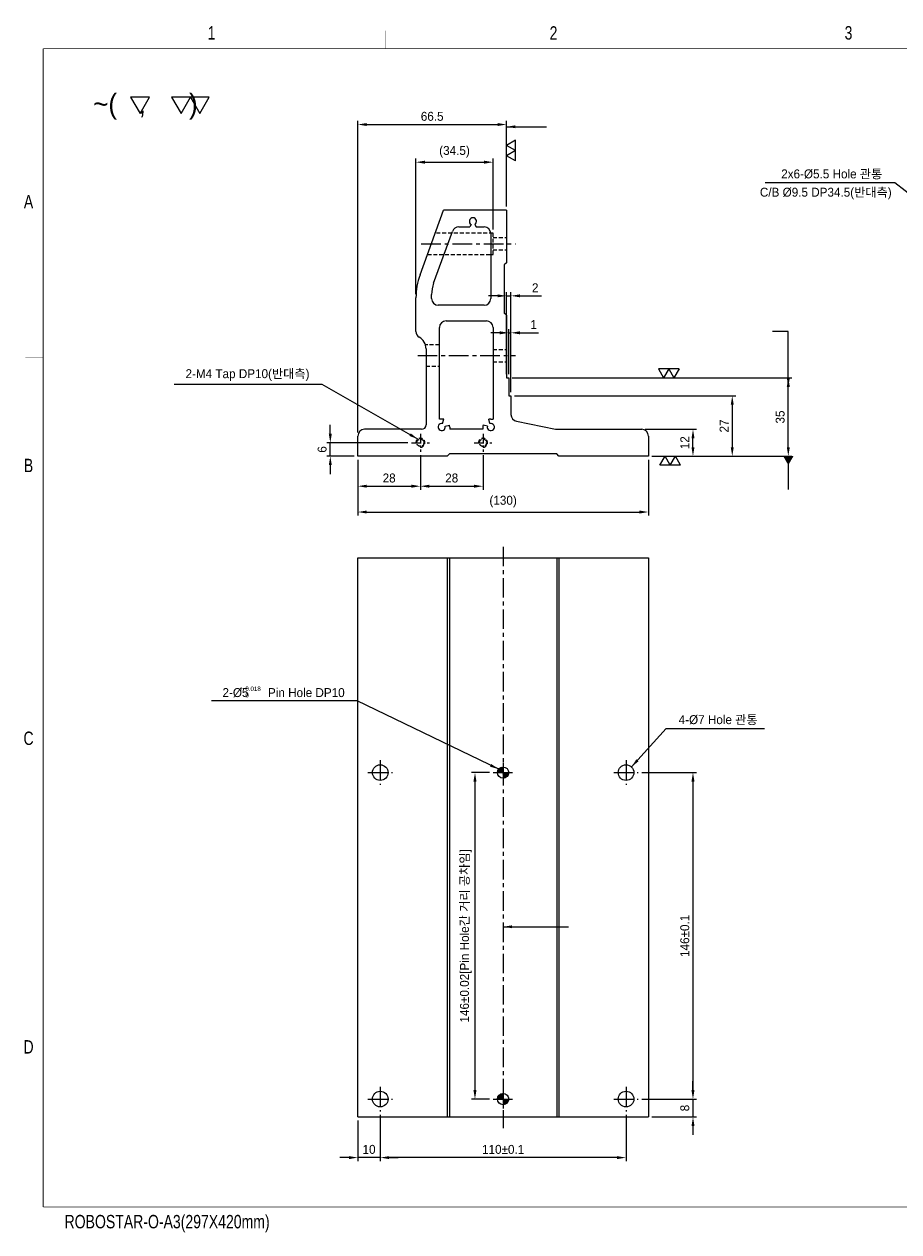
# Model space of a CAD drawing. Extents: x 1459 to 11977, y 582 to 6630.
# Tile 1 of 2: x 1459 to 1850, y 1095 to 1635. Entities that reach past the tile are written whole.
import ezdxf
from ezdxf.enums import TextEntityAlignment as Align

# ---------------------------------------------------------------- set-up
doc = ezdxf.new("R2010")
doc.units = 0
doc.header["$LTSCALE"] = 7
doc.header["$MEASUREMENT"] = 0
doc.linetypes.add('CENTER', pattern=[2, 1.25, -0.25, 0.25, -0.25])
doc.linetypes.add('HIDDEN', pattern=[0.375, 0.25, -0.125])
doc.layers.get('0').update_dxf_attribs({"linetype": 'CONTINUOUS'})
doc.layers.get('DEFPOINTS').update_dxf_attribs({"linetype": 'CONTINUOUS'})
for name, color, linetype in [('3', 4, 'CONTINUOUS'), ('CENTERLINE', 3, 'CENTER'), ('DIM', 4, 'CONTINUOUS'), ('DIMENSION', 4, 'CONTINUOUS'), ('HATCHLINE', 1, 'CONTINUOUS'), ('HIDDENLINE', 5, 'HIDDEN')]:
    doc.layers.add(name, color=color, linetype=linetype)
doc.styles.add('GHS', font='romans.shx', dxfattribs={"bigfont": 'ghs.shx'})
doc.styles.get("Standard").update_dxf_attribs({"font": 'Gulim.ttf'})
doc.dimstyles.new('ISO-25(x1.5)', dxfattribs={"dimscale": 1.6, "dimtxt": 2.5, "dimasz": 2.5, "dimexe": 1, "dimexo": 1, "dimgap": 1, "dimtad": 1, "dimdsep": 46, "dimtxsty": 'GHS', "dimcen": 0, "dimclrd": 256, "dimclre": 256, "dimclrt": 9, "dimadec": 0, "dimazin": 2, "dimtfac": 1, "dimtmove": 0, "dimatfit": 3, "dimfxl": 0, "dimlwd": -1, "dimlwe": -1, "dimarcsym": 0})
pattern_1 = [(45, (9399.4825, 8402.9779), (-0.224506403, 0.224506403), [])]

# ---------------------------------------------------------------- blocks, each defined once
blk = doc.blocks.new('A3-DJ')
at = {"const_width": 0.2}
for points in [[(30, 269), (410, 269)], [(30, 269), (30, 10)], [(30, 10), (410, 10)]]:
    blk.add_lwpolyline(points, dxfattribs=at)
at = {"layer": '3', "const_width": 0.05}
for points in [[(106.5, 273), (106.5, 269)], [(183, 273), (183, 269)], [(26, 200), (30, 200)], [(26, 149), (30, 149)], [(26, 80), (30, 80)]]:
    blk.add_lwpolyline(points, dxfattribs=at)
at = {"layer": '3', "width": 0.8}
for s, p in [('1', (67.68, 272.54)), ('2', (144.18, 272.54)), ('3', (210.18, 272.54)), ('A', (26.72, 234.81)), ('B', (26.72, 175.81)), ('C', (26.72, 114.81)), ('D', (26.72, 45.81)), ('ROBOSTAR-O-A3(297X420mm)', (57.72, 6.36))]:
    blk.add_text(s, height=3, dxfattribs=at).set_placement(p, align=Align.MIDDLE)
blk = doc.blocks.new('*D41')
at = {"layer": 'DEFPOINTS', "color": 0}
for p in [(1636.19, 1443.52), (1608.19, 1441.52), (1636.19, 1428.08)]:
    blk.add_point(p, dxfattribs=at)
at = {"layer": 'DIMENSION'}
for p, q in [((1608.19, 1439.92), (1608.19, 1426.48)), ((1636.19, 1441.92), (1636.19, 1426.48)), ((1612.19, 1428.08), (1632.19, 1428.08))]:
    blk.add_line(p, q, dxfattribs=at)
for points in [[(1612.19, 1428.75), (1612.19, 1427.41), (1608.19, 1428.08)], [(1632.19, 1428.75), (1632.19, 1427.41), (1636.19, 1428.08)]]:
    blk.add_solid(points, dxfattribs=at)
at = {"layer": 'DIMENSION', "color": 9, "insert": (1622.19, 1431.73), "char_height": 4, "attachment_point": 5}
blk.add_mtext('28', dxfattribs=at)
blk = doc.blocks.new('*D42')
at = {"layer": 'DEFPOINTS', "color": 0}
for p in [(1636.19, 1443.52), (1664.19, 1443.52), (1664.19, 1428.08)]:
    blk.add_point(p, dxfattribs=at)
at = {"layer": 'DIMENSION'}
for p, q in [((1636.19, 1441.92), (1636.19, 1426.48)), ((1664.19, 1441.92), (1664.19, 1426.48)), ((1640.19, 1428.08), (1660.19, 1428.08))]:
    blk.add_line(p, q, dxfattribs=at)
for points in [[(1640.19, 1428.75), (1640.19, 1427.41), (1636.19, 1428.08)], [(1660.19, 1428.75), (1660.19, 1427.41), (1664.19, 1428.08)]]:
    blk.add_solid(points, dxfattribs=at)
at = {"layer": 'DIMENSION', "color": 9, "insert": (1650.19, 1431.73), "char_height": 4, "attachment_point": 5}
blk.add_mtext('28', dxfattribs=at)
blk = doc.blocks.new('*D43')
at = {"layer": 'DEFPOINTS', "color": 0}
for p in [(1608.19, 1441.52), (1738.19, 1441.52), (1738.19, 1416.54)]:
    blk.add_point(p, dxfattribs=at)
at = {"layer": 'DIMENSION'}
for p, q in [((1608.19, 1439.92), (1608.19, 1414.94)), ((1738.19, 1439.92), (1738.19, 1414.94)), ((1612.19, 1416.54), (1734.19, 1416.54))]:
    blk.add_line(p, q, dxfattribs=at)
for points in [[(1612.19, 1417.21), (1612.19, 1415.87), (1608.19, 1416.54)], [(1734.19, 1417.21), (1734.19, 1415.87), (1738.19, 1416.54)]]:
    blk.add_solid(points, dxfattribs=at)
at = {"layer": 'DIMENSION', "color": 9, "insert": (1673.19, 1421.19), "char_height": 4, "attachment_point": 5}
blk.add_mtext('{\\f??|b0|i0|c0|p49;(}130{\\f??|b0|i0|c0|p49;)}', dxfattribs=at)
blk = doc.blocks.new('*D44')
at = {"layer": 'DEFPOINTS', "color": 0}
for p in [(1595.86, 1447.52), (1632.19, 1447.52), (1608.19, 1441.52)]:
    blk.add_point(p, dxfattribs=at)
at = {"layer": 'DIMENSION'}
for p, q in [((1595.86, 1451.52), (1595.86, 1455.52)), ((1630.59, 1447.52), (1594.26, 1447.52)), ((1595.86, 1441.52), (1595.86, 1447.52)), ((1606.59, 1441.52), (1594.26, 1441.52)), ((1595.86, 1437.52), (1595.86, 1433.52))]:
    blk.add_line(p, q, dxfattribs=at)
for points in [[(1595.19, 1451.52), (1596.52, 1451.52), (1595.86, 1447.52)], [(1595.19, 1437.52), (1596.52, 1437.52), (1595.86, 1441.52)]]:
    blk.add_solid(points, dxfattribs=at)
at = {"layer": 'DIMENSION', "color": 9, "insert": (1592.21, 1444.52), "char_height": 4, "attachment_point": 5, "rotation": 90}
blk.add_mtext('6', dxfattribs=at)
blk = doc.blocks.new('*D45')
at = {"layer": 'DEFPOINTS', "color": 0}
for p in [(1735.19, 1453.52), (1758.15, 1453.52), (1738.19, 1441.52)]:
    blk.add_point(p, dxfattribs=at)
at = {"layer": 'DIMENSION'}
for p, q in [((1736.79, 1453.52), (1759.75, 1453.52)), ((1758.15, 1445.52), (1758.15, 1449.52)), ((1739.79, 1441.52), (1759.75, 1441.52))]:
    blk.add_line(p, q, dxfattribs=at)
for points in [[(1757.48, 1449.52), (1758.82, 1449.52), (1758.15, 1453.52)], [(1757.48, 1445.52), (1758.82, 1445.52), (1758.15, 1441.52)]]:
    blk.add_solid(points, dxfattribs=at)
at = {"layer": 'DIMENSION', "color": 9, "insert": (1754.49, 1447.52), "char_height": 4, "attachment_point": 5, "rotation": 90}
blk.add_mtext('12', dxfattribs=at)
blk = doc.blocks.new('*D46')
at = {"layer": 'DEFPOINTS', "color": 0}
for p in [(1675.69, 1476.52), (1800.81, 1476.52), (1738.19, 1441.52)]:
    blk.add_point(p, dxfattribs=at)
at = {"layer": 'DIMENSION'}
for p, q in [((1677.29, 1476.52), (1802.41, 1476.52)), ((1800.81, 1445.52), (1800.81, 1472.52)), ((1739.79, 1441.52), (1802.41, 1441.52))]:
    blk.add_line(p, q, dxfattribs=at)
for points in [[(1800.14, 1472.52), (1801.48, 1472.52), (1800.81, 1476.52)], [(1800.14, 1445.52), (1801.48, 1445.52), (1800.81, 1441.52)]]:
    blk.add_solid(points, dxfattribs=at)
at = {"layer": 'DIMENSION', "color": 9, "insert": (1797.16, 1459.02), "char_height": 4, "attachment_point": 5, "rotation": 90}
blk.add_mtext('35', dxfattribs=at)
blk = doc.blocks.new('SF21', base_point=(-8814, -6360.99))
at = {"layer": 'DIMENSION'}
for p, q in [((-8814, -6359.99), (-8813.42, -6360.99)), ((-8814, -6359.99), (-8812.84, -6359.99)), ((-8812.84, -6359.99), (-8813.42, -6360.99)), ((-8812.84, -6359.99), (-8812.26, -6360.99)), ((-8812.84, -6359.99), (-8811.69, -6359.99)), ((-8811.69, -6359.99), (-8812.26, -6360.99))]:
    blk.add_line(p, q, dxfattribs=at)
blk = doc.blocks.new('*D47')
at = {"layer": 'DEFPOINTS', "color": 0}
for p in [(1676.69, 1513.21), (1674.69, 1476.52), (1676.69, 1468.52)]:
    blk.add_point(p, dxfattribs=at)
at = {"layer": 'DIMENSION'}
for p, q in [((1670.69, 1513.21), (1666.69, 1513.21)), ((1674.69, 1478.12), (1674.69, 1514.81)), ((1674.69, 1513.21), (1676.69, 1513.21)), ((1676.69, 1470.12), (1676.69, 1514.81)), ((1680.69, 1513.21), (1690.38, 1513.21))]:
    blk.add_line(p, q, dxfattribs=at)
for points in [[(1670.69, 1513.88), (1670.69, 1512.55), (1674.69, 1513.21)], [(1680.69, 1513.88), (1680.69, 1512.55), (1676.69, 1513.21)]]:
    blk.add_solid(points, dxfattribs=at)
at = {"layer": 'DIMENSION', "color": 9, "insert": (1687.54, 1516.82), "char_height": 4, "attachment_point": 5}
blk.add_mtext('2', dxfattribs=at)
blk = doc.blocks.new('*D48')
at = {"layer": 'DEFPOINTS', "color": 0}
for p in [(1668.69, 1572.98), (1668.69, 1541.27), (1634.19, 1512.34)]:
    blk.add_point(p, dxfattribs=at)
at = {"layer": 'DIMENSION'}
for p, q in [((1634.19, 1513.94), (1634.19, 1574.58)), ((1638.19, 1572.98), (1664.69, 1572.98)), ((1668.69, 1542.87), (1668.69, 1574.58))]:
    blk.add_line(p, q, dxfattribs=at)
for points in [[(1638.19, 1573.65), (1638.19, 1572.31), (1634.19, 1572.98)], [(1664.69, 1573.65), (1664.69, 1572.31), (1668.69, 1572.98)]]:
    blk.add_solid(points, dxfattribs=at)
at = {"layer": 'DIMENSION', "color": 9, "insert": (1651.44, 1577.63), "char_height": 4, "attachment_point": 5}
blk.add_mtext('{\\f??|b0|i0|c0|p49;(}34.5{\\f??|b0|i0|c0|p49;)}', dxfattribs=at)
blk = doc.blocks.new('*D49')
at = {"layer": 'DEFPOINTS', "color": 0}
for p in [(1674.69, 1589.82), (1674.69, 1551.52), (1608.19, 1450.52)]:
    blk.add_point(p, dxfattribs=at)
at = {"layer": 'DIMENSION'}
for p, q in [((1608.19, 1452.12), (1608.19, 1591.42)), ((1612.19, 1589.82), (1670.69, 1589.82)), ((1674.69, 1553.12), (1674.69, 1591.42))]:
    blk.add_line(p, q, dxfattribs=at)
for points in [[(1612.19, 1590.48), (1612.19, 1589.15), (1608.19, 1589.82)], [(1670.69, 1590.48), (1670.69, 1589.15), (1674.69, 1589.82)]]:
    blk.add_solid(points, dxfattribs=at)
at = {"layer": 'DIMENSION', "color": 9, "insert": (1641.44, 1593.47), "char_height": 4, "attachment_point": 5}
blk.add_mtext('66.5', dxfattribs=at)
blk = doc.blocks.new('*D50')
at = {"layer": 'DEFPOINTS', "color": 0}
for p in [(1618.19, 1148.5), (1728.19, 1148.5), (1618.19, 1127.84)]:
    blk.add_point(p, dxfattribs=at)
at = {"layer": 'DIMENSION'}
for p, q in [((1618.19, 1146.9), (1618.19, 1126.24)), ((1728.19, 1146.9), (1728.19, 1126.24)), ((1724.19, 1127.84), (1622.19, 1127.84))]:
    blk.add_line(p, q, dxfattribs=at)
for points in [[(1622.19, 1128.5), (1622.19, 1127.17), (1618.19, 1127.84)], [(1724.19, 1128.5), (1724.19, 1127.17), (1728.19, 1127.84)]]:
    blk.add_solid(points, dxfattribs=at)
at = {"layer": 'DIMENSION', "color": 9, "insert": (1673.19, 1131.49), "char_height": 4, "attachment_point": 5}
blk.add_mtext('110±0.1', dxfattribs=at)
blk = doc.blocks.new('*D51')
at = {"layer": 'DEFPOINTS', "color": 0}
for p in [(1608.19, 1146), (1618.19, 1148.5), (1608.19, 1127.84)]:
    blk.add_point(p, dxfattribs=at)
at = {"layer": 'DIMENSION'}
for p, q in [((1618.19, 1146.9), (1618.19, 1126.24)), ((1608.19, 1144.4), (1608.19, 1126.24)), ((1604.19, 1127.84), (1600.19, 1127.84)), ((1618.19, 1127.84), (1608.19, 1127.84)), ((1622.19, 1127.84), (1626.19, 1127.84))]:
    blk.add_line(p, q, dxfattribs=at)
for points in [[(1604.19, 1128.5), (1604.19, 1127.17), (1608.19, 1127.84)], [(1622.19, 1128.5), (1622.19, 1127.17), (1618.19, 1127.84)]]:
    blk.add_solid(points, dxfattribs=at)
at = {"layer": 'DIMENSION', "color": 9, "insert": (1613.19, 1131.49), "char_height": 4, "attachment_point": 5}
blk.add_mtext('10', dxfattribs=at)
blk = doc.blocks.new('*D52')
at = {"layer": 'DEFPOINTS', "color": 0}
for p in [(1733.69, 1154), (1738.19, 1146), (1758.15, 1146)]:
    blk.add_point(p, dxfattribs=at)
at = {"layer": 'DIMENSION'}
for p, q in [((1758.15, 1158), (1758.15, 1162)), ((1735.29, 1154), (1759.75, 1154)), ((1758.15, 1154), (1758.15, 1146)), ((1739.79, 1146), (1759.75, 1146)), ((1758.15, 1142), (1758.15, 1138))]:
    blk.add_line(p, q, dxfattribs=at)
for points in [[(1757.48, 1158), (1758.82, 1158), (1758.15, 1154)], [(1757.48, 1142), (1758.82, 1142), (1758.15, 1146)]]:
    blk.add_solid(points, dxfattribs=at)
at = {"layer": 'DIMENSION', "color": 9, "insert": (1754.5, 1150), "char_height": 4, "attachment_point": 5, "rotation": 90}
blk.add_mtext('8', dxfattribs=at)
blk = doc.blocks.new('*D53')
at = {"layer": 'DEFPOINTS', "color": 0}
for p in [(1733.69, 1300), (1733.69, 1154), (1758.15, 1154)]:
    blk.add_point(p, dxfattribs=at)
at = {"layer": 'DIMENSION'}
for p, q in [((1735.29, 1300), (1759.75, 1300)), ((1758.15, 1296), (1758.15, 1158)), ((1735.29, 1154), (1759.75, 1154))]:
    blk.add_line(p, q, dxfattribs=at)
for points in [[(1757.48, 1296), (1758.82, 1296), (1758.15, 1300)], [(1757.48, 1158), (1758.82, 1158), (1758.15, 1154)]]:
    blk.add_solid(points, dxfattribs=at)
at = {"layer": 'DIMENSION', "color": 9, "insert": (1754.49, 1227), "char_height": 4, "attachment_point": 5, "rotation": 90}
blk.add_mtext('146±0.1', dxfattribs=at)
blk = doc.blocks.new('*D54')
at = {"layer": 'DEFPOINTS', "color": 0}
for p in [(1668.69, 1300), (1660.6, 1154), (1668.69, 1154)]:
    blk.add_point(p, dxfattribs=at)
at = {"layer": 'DIMENSION'}
for p, q in [((1667.09, 1300), (1659, 1300)), ((1660.6, 1296), (1660.6, 1158)), ((1667.09, 1154), (1659, 1154))]:
    blk.add_line(p, q, dxfattribs=at)
for points in [[(1659.93, 1296), (1661.26, 1296), (1660.6, 1300)], [(1659.93, 1158), (1661.26, 1158), (1660.6, 1154)]]:
    blk.add_solid(points, dxfattribs=at)
at = {"layer": 'DIMENSION', "color": 9, "insert": (1656.49, 1227), "char_height": 4, "attachment_point": 5, "rotation": 90}
blk.add_mtext('146%%p0.02[Pin Hole간 거리 공차임]', dxfattribs=at)
blk = doc.blocks.new('*D58')
at = {"layer": 'DEFPOINTS', "color": 0}
for p in [(1675.69, 1496.68), (1675.69, 1476.52), (1676.69, 1468.52)]:
    blk.add_point(p, dxfattribs=at)
at = {"layer": 'DIMENSION'}
for p, q in [((1671.69, 1496.68), (1667.69, 1496.68)), ((1675.69, 1478.12), (1675.69, 1498.28)), ((1675.69, 1496.68), (1676.69, 1496.68)), ((1676.69, 1470.12), (1676.69, 1498.28)), ((1680.69, 1496.68), (1688.95, 1496.68))]:
    blk.add_line(p, q, dxfattribs=at)
for points in [[(1671.69, 1497.35), (1671.69, 1496.01), (1675.69, 1496.68)], [(1680.69, 1497.35), (1680.69, 1496.01), (1676.69, 1496.68)]]:
    blk.add_solid(points, dxfattribs=at)
at = {"layer": 'DIMENSION', "color": 9, "insert": (1686.82, 1500.34), "char_height": 4, "attachment_point": 5}
blk.add_mtext('1', dxfattribs=at)
blk = doc.blocks.new('*D59')
at = {"layer": 'DEFPOINTS', "color": 0}
for p in [(1676.69, 1468.52), (1738.19, 1441.52), (1775.72, 1441.52)]:
    blk.add_point(p, dxfattribs=at)
at = {"layer": 'DIMENSION'}
for p, q in [((1678.29, 1468.52), (1777.32, 1468.52)), ((1775.72, 1464.52), (1775.72, 1445.52)), ((1739.79, 1441.52), (1777.32, 1441.52))]:
    blk.add_line(p, q, dxfattribs=at)
for points in [[(1775.05, 1464.52), (1776.38, 1464.52), (1775.72, 1468.52)], [(1775.05, 1445.52), (1776.38, 1445.52), (1775.72, 1441.52)]]:
    blk.add_solid(points, dxfattribs=at)
at = {"layer": 'DIMENSION', "color": 9, "insert": (1772.06, 1455.02), "char_height": 4, "attachment_point": 5, "rotation": 90}
blk.add_mtext('27', dxfattribs=at)

msp = doc.modelspace()

# ---------------------------------------------------------------- hatches: boundary and pattern name
at = {"layer": 'HATCHLINE'}
h = msp.add_hatch(dxfattribs=at)
h.set_pattern_fill('ANSI31', color=256, scale=0.1, style=0)
h.set_pattern_definition(pattern_1)
h.paths.add_polyline_path([(1673.194, 1302.505, 0.4142136), (1670.694, 1300.005), (1673.194, 1300.005)])
h.paths.add_polyline_path([(1673.194, 1300.005), (1673.194, 1297.505, 0.4142136), (1675.694, 1300.005)])
h = msp.add_hatch(dxfattribs=at)
h.set_pattern_fill('ANSI31', color=256, scale=0.1, style=0)
h.set_pattern_definition(pattern_1)
h.paths.add_polyline_path([(1673.194, 1156.505, 0.4142136), (1670.694, 1154.005), (1673.194, 1154.005)])
h.paths.add_polyline_path([(1673.194, 1154.005), (1673.194, 1151.505, 0.4142136), (1675.694, 1154.005)])

# ---------------------------------------------------------------- linework, layer by layer
for p, q in [((1636.003, 1522.604), (1646.528, 1551.522)), ((1674.694, 1551.522), (1646.528, 1551.522)), ((1674.694, 1551.522), (1674.694, 1528.022)), ((1658.894, 1545.136), (1658.251, 1544.022)), ((1660.494, 1545.136), (1661.137, 1544.022)), ((1642.099, 1518.884), (1650.529, 1542.048)), ((1653.349, 1544.022), (1658.251, 1544.022)), ((1661.137, 1544.022), (1664.694, 1544.022)), ((1667.694, 1541.022), (1667.694, 1512.022)), ((1674.694, 1528.022), (1673.694, 1527.022)), ((1673.694, 1527.022), (1673.694, 1505.522)), ((1674.694, 1528.022), (1674.694, 1528.022)), ((1634.194, 1497.316), (1634.194, 1512.343)), ((1641.194, 1512.022), (1641.194, 1513.754)), ((1664.694, 1509.022), (1644.194, 1509.022)), ((1647.694, 1502.022), (1665.694, 1502.022)), ((1674.694, 1504.522), (1673.694, 1505.522)), ((1674.694, 1504.522), (1674.694, 1476.522)), ((1644.694, 1458.122), (1644.694, 1499.022)), ((1668.694, 1499.022), (1668.694, 1458.122)), ((1638.694, 1489.522), (1638.694, 1455.522)), ((1674.694, 1476.522), (1675.694, 1476.522)), ((1675.694, 1476.522), (1675.694, 1468.522)), ((1675.694, 1468.522), (1676.694, 1468.522)), ((1676.694, 1468.522), (1676.694, 1460.088)), ((1636.694, 1453.522), (1611.194, 1453.522)), ((1645.694, 1458.122), (1644.694, 1458.122)), ((1646.108, 1456.067), (1646.626, 1457.999)), ((1647.239, 1454.936), (1649.171, 1455.454)), ((1649.294, 1454.522), (1649.294, 1453.522)), ((1664.094, 1453.522), (1649.294, 1453.522)), ((1664.094, 1454.522), (1664.094, 1453.522)), ((1666.148, 1454.936), (1664.217, 1455.454)), ((1667.28, 1456.067), (1666.762, 1457.999)), ((1667.694, 1458.122), (1668.694, 1458.122)), ((1679.229, 1457.124), (1696.694, 1453.522)), ((1696.694, 1453.522), (1735.194, 1453.522)), ((1608.194, 1441.522), (1608.194, 1450.522)), ((1738.194, 1450.522), (1738.194, 1441.522)), ((1649.194, 1442.522), (1648.194, 1441.522)), ((1697.194, 1442.522), (1649.194, 1442.522)), ((1698.194, 1441.522), (1697.194, 1442.522)), ((1648.194, 1441.522), (1608.194, 1441.522)), ((1738.194, 1441.522), (1698.194, 1441.522)), ((1608.194, 1396.005), (1738.194, 1396.005)), ((1608.194, 1146.005), (1608.194, 1396.005)), ((1648.194, 1396.005), (1648.194, 1146.005)), ((1649.194, 1396.005), (1649.194, 1146.005)), ((1697.194, 1396.005), (1697.194, 1146.005)), ((1698.194, 1396.005), (1698.194, 1146.005)), ((1738.194, 1396.005), (1738.194, 1146.005)), ((1608.194, 1146.005), (1738.194, 1146.005))]:
    msp.add_line(p, q)
for centre, radius in [((1618.194, 1300.005), 3.5), ((1673.194, 1300.005), 2.5), ((1728.194, 1300.005), 3.5), ((1618.194, 1154.005), 3.5), ((1673.194, 1154.005), 2.5), ((1728.194, 1154.005), 3.5)]:
    msp.add_circle(centre, radius)
for centre, radius, start, end in [((1659.694, 1546.522), 1.6, 300, 240), ((1653.349, 1541.022), 3, 90, 160), ((1664.694, 1541.022), 3, 0, 90), ((1664.194, 1512.343), 30, 160, 180), ((1656.194, 1513.754), 15, 160, 180), ((1644.194, 1512.022), 3, 180, 270), ((1664.694, 1512.022), 3, 270, 0), ((1647.694, 1499.022), 3, 90, 180), ((1665.694, 1499.022), 3, 0, 90), ((1637.194, 1497.316), 3, 180, 240), ((1632.694, 1489.522), 6, 0, 60), ((1679.694, 1460.088), 3, 180, 261.08507), ((1611.194, 1450.522), 3, 90, 180), ((1636.694, 1455.522), 2, 270, 0), ((1645.694, 1454.522), 1.6, 75, 15), ((1645.694, 1454.522), 3.6, 75, 90), ((1645.694, 1454.522), 3.6, 0, 15), ((1667.694, 1454.522), 3.6, 165, 180), ((1667.694, 1454.522), 1.6, 165, 105), ((1667.694, 1454.522), 3.6, 90, 105), ((1735.194, 1450.522), 3, 0, 90)]:
    msp.add_arc(centre, radius, start, end)
at = {"layer": 'CENTERLINE'}
for p, q in [((1636.556, 1536.522), (1678.694, 1536.522)), ((1634.962, 1486.522), (1678.694, 1486.522)), ((1673.194, 1401.005), (1673.194, 1141.005)), ((1618.194, 1305.505), (1618.194, 1294.505)), ((1673.194, 1304.505), (1673.194, 1295.505)), ((1728.194, 1305.505), (1728.194, 1294.505)), ((1612.694, 1300.005), (1623.694, 1300.005)), ((1668.694, 1300.005), (1677.694, 1300.005)), ((1722.694, 1300.005), (1733.694, 1300.005)), ((1618.194, 1159.505), (1618.194, 1148.505)), ((1673.194, 1158.505), (1673.194, 1149.505)), ((1728.194, 1159.505), (1728.194, 1148.505)), ((1612.694, 1154.005), (1623.694, 1154.005)), ((1668.694, 1154.005), (1677.694, 1154.005)), ((1722.694, 1154.005), (1733.694, 1154.005))]:
    msp.add_line(p, q, dxfattribs=at)
at = {"layer": 'CENTERLINE', "ltscale": 0.5}
for p, q in [((1632.194, 1447.522), (1640.194, 1447.522)), ((1636.194, 1451.522), (1636.194, 1443.522)), ((1660.194, 1447.522), (1668.194, 1447.522)), ((1664.194, 1451.522), (1664.194, 1443.522))]:
    msp.add_line(p, q, dxfattribs=at)
at = {"layer": 'DIMENSION'}
msp.add_line((1805.164, 1563.729), (1790.52, 1563.729), dxfattribs=at)
for points in [[(1514.922, 1602.039), (1506.522, 1602.039), (1510.722, 1594.765)], [(1533.251, 1602.039), (1524.851, 1602.039), (1529.051, 1594.765)], [(1541.651, 1602.039), (1533.251, 1602.039), (1537.451, 1594.765)]]:
    msp.add_lwpolyline(points, close=True, dxfattribs=at)
at = {"layer": 'HIDDENLINE'}
for p, q in [((1668.694, 1541.272), (1643.253, 1541.272)), ((1668.694, 1531.772), (1668.694, 1541.272)), ((1668.694, 1539.272), (1674.694, 1539.272)), ((1639.34, 1531.772), (1668.694, 1531.772)), ((1668.694, 1533.772), (1674.694, 1533.772)), ((1644.694, 1491.272), (1638.433, 1491.272)), ((1668.694, 1489.272), (1674.694, 1489.272)), ((1638.694, 1481.772), (1644.694, 1481.772)), ((1668.694, 1483.772), (1674.694, 1483.772))]:
    msp.add_line(p, q, dxfattribs=at)
for centre in [(1636.194, 1447.522), (1664.194, 1447.522)]:
    msp.add_circle(centre, 1.621, dxfattribs=at)
for centre in [(1636.194, 1447.522), (1664.194, 1447.522)]:
    msp.add_arc(centre, 2, 270, 180, dxfattribs=at)

# ---------------------------------------------------------------- block references
at = {"xscale": 2, "yscale": 2, "zscale": 2}
msp.add_blockref('A3-DJ', (1407.385, 1085.743), dxfattribs=at)
at = {"layer": 'DIM', "yscale": 4}
for p, xscale, rotation in [((1674.694, 1573.552), -4, 270), ((1752.596, 1441.522), 4, 180)]:
    msp.add_blockref('SF21', p, dxfattribs=dict(at, xscale=xscale, rotation=rotation))
at = {"layer": 'DIM', "xscale": -4, "yscale": 4}
msp.add_blockref('SF21', (1751.974, 1476.522), dxfattribs=at)

# ---------------------------------------------------------------- texts
at = {"layer": 'DIM', "color": 9}
for s, p in [('+', (1555.447, 1336.509)), ('0.018', (1557.847, 1336.509)), ('0', (1557.847, 1333.629))]:
    msp.add_text(s, height=2, dxfattribs=at).set_placement(p)
at = {"layer": 'DIMENSION'}
msp.add_text('~(   ,      )', height=8.87072, dxfattribs=at).set_placement((1489.775, 1594.681))
at = {"layer": 'DIMENSION', "color": 9, "char_height": 4}
for s, insert, attachment_point in [('2x6-%%C5.5 Hole 관통', (1842.863, 1565.329), 9), ('C/B %%C9.5 DP34.5(반대측)', (1847.061, 1556.36), 9), ('2-M4 Tap DP10(반대측)', (1586.547, 1475.194), 9), ('2-%%C5      Pin Hole DP10', (1602.292, 1333.64), 9), ('4-%%c7 Hole 관통', (1751.74, 1321.276), 7)]:
    msp.add_mtext(s, dxfattribs=dict(at, insert=insert, attachment_point=attachment_point))

# ---------------------------------------------------------------- dimensions: what is measured, and where the dimension line sits
at = {"layer": 'DIMENSION'}
for base, p1, p2, override, picture, middle in [((1674.694, 1589.817), (1608.194, 1450.522), (1674.694, 1551.522), {"dimtxsty": 'Standard'}, '*D49', (1641.444, 1593.467)), ((1676.694, 1513.214), (1674.694, 1476.522), (1676.694, 1468.522), {"dimtxsty": 'Standard'}, '*D47', (1687.538, 1516.82)), ((1675.694, 1496.68), (1676.694, 1468.522), (1675.694, 1476.522), {"dimjust": 1, "dimtxsty": 'Standard'}, '*D58', (1686.821, 1500.336)), ((1636.194, 1428.081), (1608.194, 1441.522), (1636.194, 1443.522), {"dimtxsty": 'Standard'}, '*D41', (1622.194, 1431.731)), ((1664.194, 1428.081), (1636.194, 1443.522), (1664.194, 1443.522), {"dimtxsty": 'Standard'}, '*D42', (1650.194, 1431.731)), ((1608.194, 1127.838), (1618.194, 1148.505), (1608.194, 1146.005), {"dimtxsty": 'Standard'}, '*D51', (1613.194, 1131.494)), ((1618.194, 1127.838), (1728.194, 1148.505), (1618.194, 1148.505), {"dimgap": 1, "dimtxsty": 'Standard', "dimtol": 1, "dimlim": 0, "dimtp": 0.1, "dimtm": 0.1}, '*D50', (1673.194, 1131.494))]:
    dim = msp.add_linear_dim(base=base, p1=p1, p2=p2, dimstyle='ISO-25(x1.5)', override=override, dxfattribs=at)
    dim.commit()
    dim.dimension.update_dxf_attribs({"geometry": picture, "text_midpoint": middle})
for base, p1, p2, picture, middle in [((1668.694, 1572.979), (1634.194, 1512.343), (1668.694, 1541.272), '*D48', (1651.444, 1577.626)), ((1738.194, 1416.539), (1608.194, 1441.522), (1738.194, 1441.522), '*D43', (1673.194, 1421.187))]:
    dim = msp.add_linear_dim(base=base, p1=p1, p2=p2, text='{\\f??|b0|i0|c0|p49;(}<>{\\f??|b0|i0|c0|p49;)}', dimstyle='ISO-25(x1.5)', override={"dimtxsty": 'Standard'}, dxfattribs=at)
    dim.commit()
    dim.dimension.update_dxf_attribs({"geometry": picture, "text_midpoint": middle})
for base, p1, p2, override, picture, middle in [((1800.809, 1476.522), (1738.194, 1441.522), (1675.694, 1476.522), {"dimtxsty": 'Standard'}, '*D46', (1797.158, 1459.022)), ((1775.718, 1441.522), (1676.694, 1468.522), (1738.194, 1441.522), {"dimtxsty": 'Standard'}, '*D59', (1772.065, 1455.022)), ((1595.858, 1447.522), (1608.194, 1441.522), (1632.194, 1447.522), {"dimtxsty": 'Standard'}, '*D44', (1592.207, 1444.522)), ((1758.149, 1453.522), (1738.194, 1441.522), (1735.194, 1453.522), {"dimtxsty": 'Standard'}, '*D45', (1754.493, 1447.522)), ((1758.149, 1154.005), (1733.694, 1300.005), (1733.694, 1154.005), {"dimgap": 1, "dimtxsty": 'Standard', "dimtol": 1, "dimlim": 0, "dimtp": 0.1, "dimtm": 0.1}, '*D53', (1754.493, 1227.005)), ((1758.149, 1146.005), (1733.694, 1154.005), (1738.194, 1146.005), {"dimtxsty": 'Standard'}, '*D52', (1754.498, 1150.005))]:
    dim = msp.add_linear_dim(base=base, p1=p1, p2=p2, angle=90, dimstyle='ISO-25(x1.5)', override=override, dxfattribs=at)
    dim.commit()
    dim.dimension.update_dxf_attribs({"geometry": picture, "text_midpoint": middle})
dim = msp.add_linear_dim(base=(1660.598, 1154.005), p1=(1668.694, 1300.005), p2=(1668.694, 1154.005), angle=90, text='<>%%p0.02[Pin Hole간 거리 공차임]', dimstyle='ISO-25(x1.5)', override={"dimtxsty": 'Standard'}, dxfattribs=at)
dim.commit()
dim.dimension.update_dxf_attribs({"geometry": '*D54', "text_midpoint": (1656.492, 1227.005)})

# ---------------------------------------------------------------- leaders
for points, override in [([(1674.694, 1588.817), (1692.597, 1588.817)], {"dimgap": 1, "dimtad": 1, "dimtxsty": 'Standard'}), ([(1800.809, 1472.522), (1800.809, 1497.329), (1793.782, 1497.329)], {"dimgap": 1, "dimtad": 1, "dimtxsty": 'Standard'}), ([(1800.809, 1441.522), (1800.809, 1426.572)], {"dimgap": 1, "dimtad": 1, "dimtxsty": 'Standard', "dimldrblk": 'DATUMFILLED'}), ([(1673.194, 1231.061), (1702.492, 1231.061)], {"dimgap": 1, "dimtad": 1, "dimtxsty": 'Standard'})]:
    msp.add_leader(points, dimstyle='ISO-25(x1.5)', override=override, dxfattribs=at)
at = {"layer": 'DIMENSION', "annotation_type": 0, "has_hookline": 1}
for points, hookline_direction, text_width in [([(1881.131, 1538.541), (1848.463, 1563.729), (1844.463, 1563.729)], 1, 49.071), ([(1635.043, 1449.158), (1592.147, 1473.594), (1588.147, 1473.594)], 1, 60.511), ([(1671.214, 1301.532), (1607.892, 1332.04), (1603.892, 1332.04)], 1, 59.537), ([(1730.616, 1302.531), (1746.14, 1319.676), (1750.14, 1319.676)], 0, 38.375)]:
    msp.add_leader(points, dimstyle='ISO-25(x1.5)', override={"dimgap": 1, "dimtad": 1, "dimtxsty": 'Standard'}, dxfattribs=dict(at, hookline_direction=hookline_direction, text_width=text_width))

doc.saveas('drawing.dxf')
